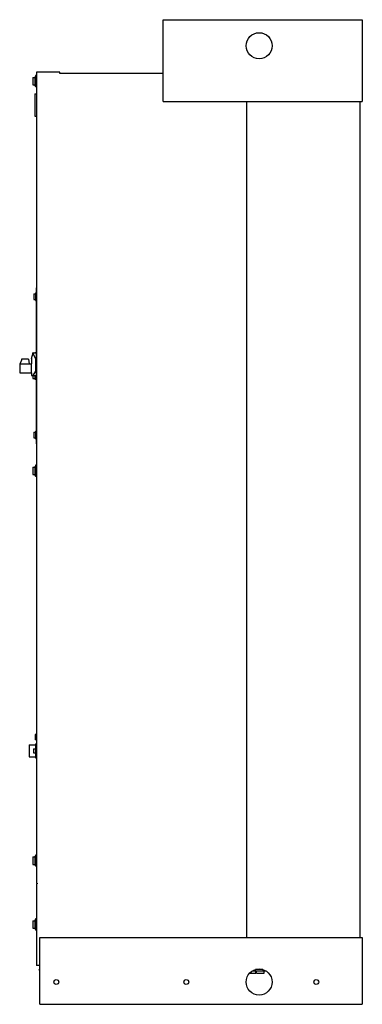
# Model space of a CAD drawing. Header units: millimetres. Extents: x 340 to 801, y 131 to 1455.
import ezdxf

# ---------------------------------------------------------------- set-up
doc = ezdxf.new("R2010")
doc.units = ezdxf.units.MM
doc.header["$LTSCALE"] = 103.373438
for name, color, linetype in [('00_COMPONENTS', 7, 'CONTINUOUS'), ('00_COMPONENTS_1', 7, 'CONTINUOUS'), ('00_COMPONENTS_2', 7, 'CONTINUOUS'), ('00_COMPONENTS_3', 7, 'CONTINUOUS'), ('00_COMPONENTS_4', 7, 'CONTINUOUS')]:
    doc.layers.add(name, color=color, linetype=linetype)

msp = doc.modelspace()

# ---------------------------------------------------------------- linework, layer by layer
at = {"layer": '00_COMPONENTS', "color": 7, "linetype": 'Continuous'}
for p, q in [((649, 172.7), (657.7, 172.7)), ((653.4, 176.2), (670.7, 176.2)), ((656.7, 176.2), (656.7, 177.7)), ((657.7, 172.7), (657.7, 176.2)), ((658.7, 172.7), (658.7, 176.2)), ((658.7, 172.7), (668.7, 172.7)), ((668.7, 172.7), (668.7, 176.2))]:
    msp.add_line(p, q, dxfattribs=at)
at = {"layer": '00_COMPONENTS_1', "color": 7, "linetype": 'Continuous'}
for p, q in [((357.2, 1377.1), (357.2, 1367.1)), ((357.2, 1377.1), (360.3, 1377.1)), ((360.3, 1378.1), (360.3, 1366.1)), ((360.3, 1378.1), (361.1, 1378.1)), ((357.2, 1367.1), (360.3, 1367.1)), ((360.3, 1366.1), (361.1, 1366.1)), ((357.2, 853.2), (357.2, 843.2)), ((357.2, 853.2), (360.3, 853.2)), ((360.3, 854.2), (360.3, 842.2)), ((360.3, 854.2), (361.1, 854.2)), ((357.2, 843.2), (360.3, 843.2)), ((360.3, 842.2), (361.1, 842.2)), ((357.2, 329.2), (360.3, 329.2)), ((357.2, 329.2), (357.2, 319.2)), ((357.2, 319.2), (360.3, 319.2)), ((360.3, 330.2), (361.1, 330.2)), ((360.3, 330.2), (360.3, 318.2)), ((360.3, 318.2), (361.1, 318.2)), ((357.2, 243.4), (360.3, 243.4)), ((357.2, 243.4), (357.2, 233.4)), ((360.3, 244.4), (361.1, 244.4)), ((360.3, 244.4), (360.3, 232.4)), ((357.2, 233.4), (360.3, 233.4)), ((360.3, 232.4), (361.1, 232.4))]:
    msp.add_line(p, q, dxfattribs=at)
at = {"layer": '00_COMPONENTS_2', "color": 7, "linetype": 'Continuous'}
for p, q in [((357.6, 976.3), (357.6, 972.2)), ((357.6, 972.2), (360, 972.2)), ((358.5, 474.6), (360.9, 474.6)), ((358.5, 474.6), (358.5, 469)), ((358.5, 469), (360.9, 469))]:
    msp.add_line(p, q, dxfattribs=at)
at = {"layer": '00_COMPONENTS_3', "color": 7, "linetype": 'Continuous'}
for p, q in [((533, 1344.8), (533, 1454.8)), ((533, 1454.8), (801, 1454.8)), ((801, 1454.8), (801, 1344.8)), ((361.1, 1379.6), (361.1, 1364.6)), ((362.3, 1379.6), (361.1, 1379.6)), ((362.3, 1384.2), (362.3, 294)), ((393.9, 1384.2), (362.3, 1384.2)), ((393.9, 1382.6), (393.9, 1384.2)), ((533, 1382.6), (393.9, 1382.6)), ((362.3, 1364.6), (361.1, 1364.6)), ((360.3, 1355.2), (360.3, 1325.2)), ((360.3, 1355.2), (362.3, 1355.2)), ((533, 1344.8), (801, 1344.8)), ((645.5, 221), (645.5, 1344.8)), ((797.5, 1344.8), (797.5, 221)), ((360.3, 1325.2), (362.3, 1325.2)), ((361.8, 1094.5), (361.8, 884.5)), ((361.8, 1094.5), (362.3, 1094.5)), ((355.7, 999.4), (357.7, 1006.8)), ((357.4, 1006.4), (357.4, 1006.8)), ((357.7, 1006.8), (357.4, 1006.8)), ((357.6, 1006.4), (361.2, 998.7)), ((357.7, 1006.8), (361.8, 1006.8)), ((360, 1007.3), (360, 1006.8)), ((360, 1007.3), (361.8, 1007.3)), ((340.3, 992.2), (342.6, 997.3)), ((342.3, 998.2), (342.3, 997.3)), ((351.8, 998.2), (342.3, 998.2)), ((342.3, 997.3), (342.6, 997.3)), ((351.8, 998.2), (352.6, 992)), ((355.7, 999.4), (355.7, 992)), ((361.2, 998.7), (361.2, 982.3)), ((361.2, 998.7), (361.8, 998.7)), ((340.3, 992.2), (339.7, 992.2)), ((339.7, 992), (339.7, 980.1)), ((339.7, 992), (355.7, 992)), ((339.7, 980.1), (355.7, 980.1)), ((355.2, 992), (355.2, 980.1)), ((355.7, 980.1), (355.7, 976.3)), ((361.2, 982.3), (357.4, 976.3)), ((361.2, 982.3), (361.8, 982.3)), ((355.7, 976.3), (361.8, 976.3)), ((360, 976.3), (360, 971.7)), ((360, 971.7), (361.8, 971.7)), ((361.8, 884.5), (362.3, 884.5)), ((361.1, 855.7), (361.1, 840.7)), ((362.3, 855.7), (361.1, 855.7)), ((362.3, 840.7), (361.1, 840.7)), ((362.3, 493.8), (360.6, 493.8)), ((360.6, 493.8), (360.6, 486.8)), ((352.6, 480), (360.9, 480)), ((352.6, 480), (352.6, 463.7)), ((362.3, 486.8), (360.6, 486.8)), ((360.9, 481.4), (362.3, 481.4)), ((360.9, 481.4), (360.9, 462.3)), ((352.6, 463.7), (360.9, 463.7)), ((360.9, 462.3), (362.3, 462.3)), ((362.3, 331.7), (361.1, 331.7)), ((361.1, 331.7), (361.1, 316.7)), ((362.3, 316.7), (361.1, 316.7)), ((363.3, 294), (362.3, 294)), ((363.3, 293.2), (362.3, 293.2)), ((362.3, 293.2), (362.3, 183.4)), ((363.3, 294), (363.3, 293.2)), ((362.3, 245.9), (361.1, 245.9)), ((361.1, 245.9), (361.1, 230.9)), ((362.3, 230.9), (361.1, 230.9)), ((367, 221), (801, 221)), ((367, 131), (367, 221)), ((801, 221), (801, 131)), ((367, 183.4), (362.3, 183.4)), ((365.9, 177.8), (367, 177.8)), ((365.9, 176.7), (365.9, 177.8)), ((365.9, 176.7), (367, 176.7)), ((654.3, 176.7), (656.7, 176.7)), ((666.9, 177.8), (657.1, 177.8)), ((367, 131), (801, 131))]:
    msp.add_line(p, q, dxfattribs=at)
for centre, radius in [((662.1, 1419.8), 17.5), ((662, 161), 17.5), ((389, 161), 3.3), ((564, 161), 3.3), ((739, 161), 3.3)]:
    msp.add_circle(centre, radius, dxfattribs=at)
at = {"layer": '00_COMPONENTS_4', "color": 7, "linetype": 'Continuous'}
for p, q in [((358.6, 1086.1), (358.6, 1078.8)), ((358.6, 1086.1), (361.1, 1086.1)), ((361.1, 1087.5), (361.1, 1077.5)), ((361.1, 1087.5), (361.8, 1087.5)), ((358.6, 1078.8), (361.1, 1078.8)), ((361.1, 1077.5), (361.8, 1077.5)), ((361.1, 901.5), (361.1, 891.5)), ((361.1, 901.5), (361.8, 901.5)), ((358.6, 900.1), (358.6, 892.8)), ((358.6, 900.1), (361.1, 900.1)), ((358.6, 892.8), (361.1, 892.8)), ((361.1, 891.5), (361.8, 891.5))]:
    msp.add_line(p, q, dxfattribs=at)

doc.saveas('drawing.dxf')
